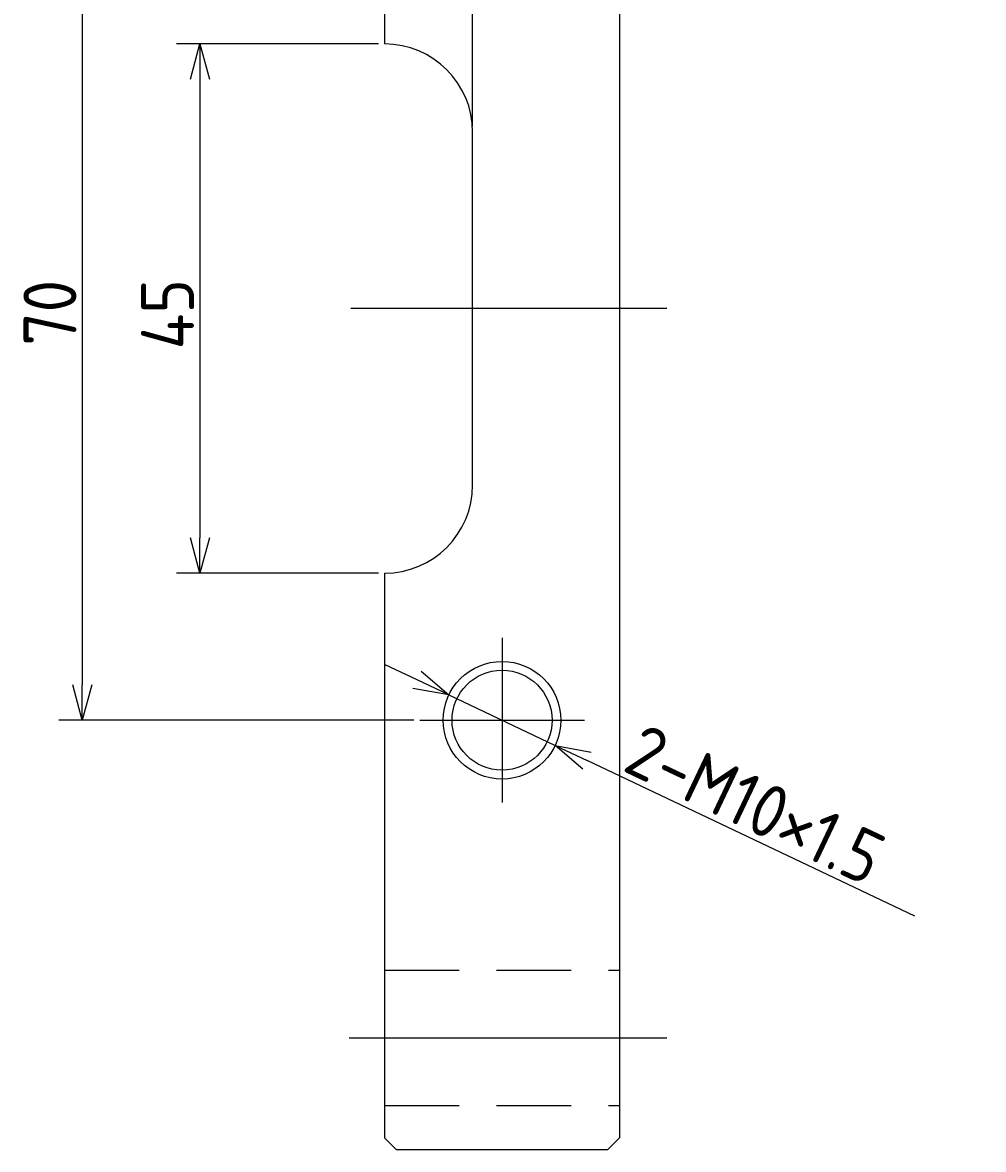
# Model space of a CAD drawing. Extents: x 104 to 320, y 92 to 275.
# Tile 2 of 3: x 239 to 320, y 92 to 188. Entities that reach past the tile are written whole.
import ezdxf

# ---------------------------------------------------------------- set-up
doc = ezdxf.new("R2010")
doc.units = 0
doc.header["$PDMODE"] = 3
doc.header["$PDSIZE"] = 2
doc.linetypes.add('CENTER', pattern=[50.8, 31.75, -6.35, 6.35, -6.35])
doc.linetypes.add('HIDDEN', pattern=[9.525, 6.35, -3.175])
doc.layers.get('0').update_dxf_attribs({"linetype": 'CONTINUOUS'})
doc.layers.get('DEFPOINTS').update_dxf_attribs({"linetype": 'CONTINUOUS'})
doc.layers.add('図形', color=7, linetype='CONTINUOUS')
doc.layers.add('寸法_文字', color=3, linetype='CONTINUOUS')
doc.layers.get('0').off()
doc.styles.add('DIMENSION', font='isocp.shx', dxfattribs={"bigfont": 'bigfont.shx'})
doc.dimstyles.get("Standard").update_dxf_attribs({"dimtxt": 0.18, "dimasz": 0.18, "dimexe": 0.18, "dimexo": 0.0625, "dimgap": 0.09, "dimtad": 0, "dimtih": 1, "dimtoh": 1, "dimzin": 0, "dimcen": 0.09, "dimazin": 3, "dimtfac": 1, "dimtofl": 0, "dimtmove": 0, "dimatfit": 3})

# ---------------------------------------------------------------- blocks, each defined once
blk = doc.blocks.new('_OPEN30')
at = {"color": 0, "linetype": 'BYBLOCK'}
for p, q in [((-1, 0.268), (0, 0)), ((0, 0), (-1, -0.268)), ((0, 0), (-1, 0))]:
    blk.add_line(p, q, dxfattribs=at)
blk = doc.blocks.new('*U77')
at = {"layer": '寸法_文字', "color": 161, "style": 'DIMENSION'}
blk.add_text('45', height=4.5, rotation=90, dxfattribs=at).set_placement((253.13, 160.444))
blk = doc.blocks.new('*D53')
at = {"layer": 'DEFPOINTS', "color": 0}
for p in [(269.321, 186.412), (253.63, 141.412), (269.321, 141.412)]:
    blk.add_point(p, dxfattribs=at)
at = {"layer": '寸法_文字', "color": 161}
for p, q in [((268.821, 186.412), (251.63, 186.412)), ((253.63, 183.412), (253.63, 144.412)), ((268.821, 141.412), (251.63, 141.412))]:
    blk.add_line(p, q, dxfattribs=at)
at = {"layer": '寸法_文字', "color": 161, "xscale": 3, "yscale": 3, "zscale": 3}
for p, rotation in [((253.63, 186.412), 90), ((253.63, 141.412), 270)]:
    blk.add_blockref('_OPEN30', p, dxfattribs=dict(at, rotation=rotation))
at = {"layer": '寸法_文字'}
blk.add_blockref('*U77', (0, 0), dxfattribs=at)
blk = doc.blocks.new('*U78')
at = {"layer": '寸法_文字', "color": 161, "style": 'DIMENSION'}
blk.add_text('70', height=4.5, rotation=90, dxfattribs=at).set_placement((243.13, 160.76))
blk = doc.blocks.new('*D54')
at = {"layer": 'DEFPOINTS', "color": 0}
for p in [(272.321, 198.912), (243.63, 128.912), (272.321, 128.912)]:
    blk.add_point(p, dxfattribs=at)
at = {"layer": '寸法_文字', "color": 161}
for p, q in [((271.821, 198.912), (241.63, 198.912)), ((243.63, 195.912), (243.63, 131.912)), ((271.821, 128.912), (241.63, 128.912))]:
    blk.add_line(p, q, dxfattribs=at)
at = {"layer": '寸法_文字', "color": 161, "xscale": 3, "yscale": 3, "zscale": 3}
for p, rotation in [((243.63, 198.912), 90), ((243.63, 128.912), 270)]:
    blk.add_blockref('_OPEN30', p, dxfattribs=dict(at, rotation=rotation))
at = {"layer": '寸法_文字'}
blk.add_blockref('*U78', (0, 0), dxfattribs=at)
blk = doc.blocks.new('*U81')
at = {"layer": '寸法_文字', "color": 161, "style": 'DIMENSION'}
blk.add_text('7.5', height=4.5, dxfattribs=at).set_placement((269.152, 250.134))
blk = doc.blocks.new('*D55')
at = {"layer": 'DEFPOINTS', "color": 0}
for p in [(276.821, 249.634), (269.321, 234.412), (276.821, 178.912)]:
    blk.add_point(p, dxfattribs=at)
at = {"layer": '寸法_文字', "color": 161}
for p, q in [((269.321, 234.912), (269.321, 251.634)), ((276.821, 179.412), (276.821, 251.634)), ((272.321, 249.634), (273.821, 249.634))]:
    blk.add_line(p, q, dxfattribs=at)
at = {"layer": '寸法_文字'}
blk.add_blockref('*U81', (0, 0), dxfattribs=at)
at = {"layer": '寸法_文字', "color": 161, "xscale": 3, "yscale": 3, "zscale": 3, "rotation": 180}
blk.add_blockref('_OPEN30', (269.321, 249.634), dxfattribs=at)
at = {"layer": '寸法_文字', "color": 161, "xscale": 3, "yscale": 3, "zscale": 3}
blk.add_blockref('_OPEN30', (276.821, 249.634), dxfattribs=at)
blk = doc.blocks.new('*U76')
at = {"layer": '寸法_文字', "color": 161, "style": 'DIMENSION'}
blk.add_text('2-M10×1.5', height=4.5, rotation=334.6137, dxfattribs=at).set_placement((289.418, 124.674))
blk = doc.blocks.new('*D58')
at = {"layer": 'DEFPOINTS', "color": 0}
for p in [(274.803, 131.056), (283.838, 126.768)]:
    blk.add_point(p, dxfattribs=at)
at = {"layer": '寸法_文字', "color": 161}
for p, q in [((272.093, 132.342), (269.383, 133.628)), ((274.803, 131.056), (283.838, 126.768)), ((314.42, 112.256), (286.548, 125.482))]:
    blk.add_line(p, q, dxfattribs=at)
at = {"layer": '寸法_文字', "color": 161, "xscale": 3, "yscale": 3, "zscale": 3}
for p, rotation in [((274.803, 131.056), 334.6137012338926), ((283.838, 126.768), 154.6137012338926)]:
    blk.add_blockref('_OPEN30', p, dxfattribs=dict(at, rotation=rotation))
at = {"layer": '寸法_文字'}
blk.add_blockref('*U76', (0, 0), dxfattribs=at)

msp = doc.modelspace()

# ---------------------------------------------------------------- linework, layer by layer
at = {"layer": '図形'}
for p, q in [((269.321, 234.412), (269.321, 186.412)), ((289.321, 234.412), (289.321, 93.412)), ((276.821, 148.912), (276.821, 178.912)), ((269.321, 141.412), (269.321, 93.412)), ((269.321, 93.412), (270.321, 92.412)), ((288.321, 92.412), (289.321, 93.412)), ((270.321, 92.412), (288.321, 92.412))]:
    msp.add_line(p, q, dxfattribs=at)
at = {"layer": '図形', "color": 3, "linetype": 'CENTER'}
for p, q in [((293.321, 163.912), (266.464, 163.912)), ((279.321, 135.912), (279.321, 121.912)), ((272.321, 128.912), (286.321, 128.912)), ((266.321, 101.912), (293.321, 101.912))]:
    msp.add_line(p, q, dxfattribs=at)
at = {"layer": '図形', "color": 4, "linetype": 'HIDDEN'}
for p, q in [((269.321, 107.662), (289.321, 107.662)), ((269.321, 96.162), (289.321, 96.162))]:
    msp.add_line(p, q, dxfattribs=at)
at = {"layer": '図形', "color": 3}
msp.add_circle((279.321, 128.912), 5, dxfattribs=at)
at = {"layer": '図形'}
msp.add_circle((279.321, 128.912), 4.25, dxfattribs=at)
for centre, start, end in [((269.321, 178.912), 0, 90), ((269.321, 148.912), 270, 0)]:
    msp.add_arc(centre, 7.5, start, end, dxfattribs=at)

# ---------------------------------------------------------------- dimensions: what is measured, and where the dimension line sits
at = {"layer": '寸法_文字'}
dim = msp.add_linear_dim(base=(276.821, 249.634), p1=(269.321, 234.412), p2=(276.821, 178.912), dimstyle='Standard', override={"dimscale": 1}, dxfattribs=at)
dim.commit()
dim.dimension.update_dxf_attribs({"geometry": '*D55', "text_midpoint": (273.071, 252.384)})
for base, p1, p2, picture, middle in [((243.63, 128.912), (272.321, 198.912), (272.321, 128.912), '*D54', (240.88, 163.912)), ((253.63, 141.412), (269.321, 186.412), (269.321, 141.412), '*D53', (250.88, 163.912))]:
    dim = msp.add_linear_dim(base=base, p1=p1, p2=p2, angle=90, dimstyle='Standard', override={"dimscale": 1}, dxfattribs=at)
    dim.commit()
    dim.dimension.update_dxf_attribs({"geometry": picture, "text_midpoint": middle})
dim = msp.add_diameter_dim_2p(p1=(274.803, 131.056), p2=(283.838, 126.768), dimstyle='Standard', override={"dimscale": 1, "dimpost": '2-M<>×1.5'}, dxfattribs=at)
dim.commit()
dim.dimension.update_dxf_attribs({"geometry": '*D58', "text_midpoint": (303.018, 120.711)})

doc.saveas('drawing.dxf')
